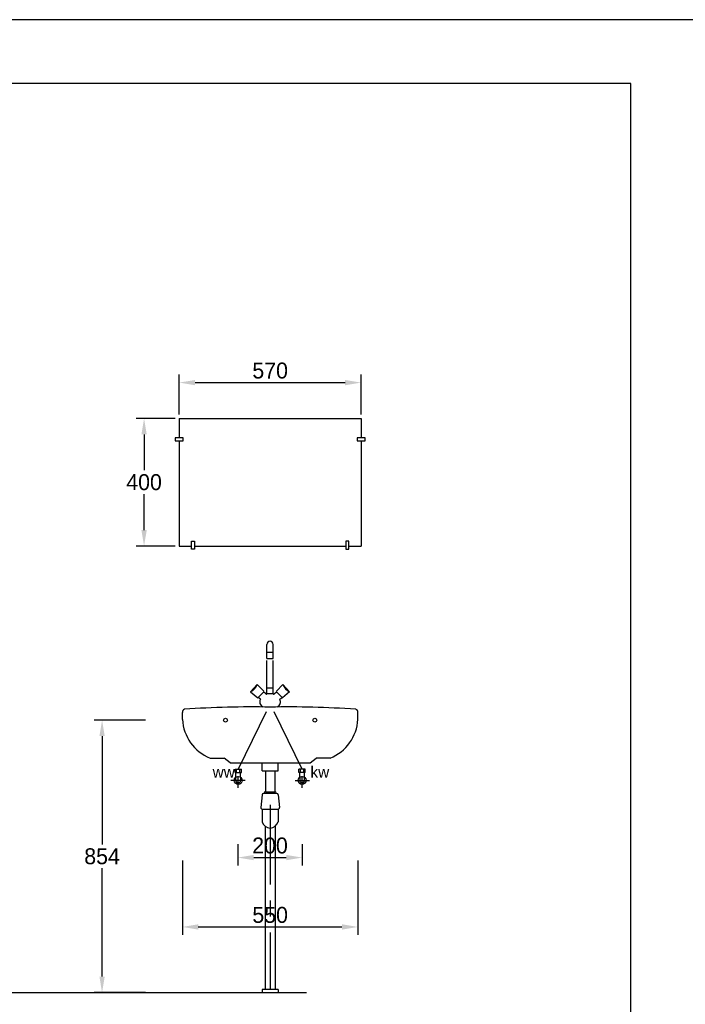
# Model space of a CAD drawing. Extents: x -33748 to 12452, y -14932 to 2888.
# Tile 38 of 194: x -27463 to -25378, y -12079 to -8992. Entities that reach past the tile are written whole.
import ezdxf

# ---------------------------------------------------------------- set-up
doc = ezdxf.new("R2010")
doc.units = 0
doc.header["$LTSCALE"] = 20
doc.linetypes.add('CENTER', pattern=[20, 12.5, -2.5, 2.5, -2.5])
doc.linetypes.add('HIDDEN2', pattern=[1.875, 1.25, -0.625])
doc.layers.get('DEFPOINTS').update_dxf_attribs({"linetype": 'CONTINUOUS'})
for name, color, linetype in [('00KAD025', 2, 'CONTINUOUS'), ('00KAD070', 5, 'CONTINUOUS'), ('BL$2----', 7, 'CONTINUOUS'), ('SANITAIR', 7, 'CONTINUOUS'), ('WL530----_DETAIL', 2, 'CONTINUOUS')]:
    doc.layers.add(name, color=color, linetype=linetype)
doc.styles.add('BURO-018', font='BUROFONT.shx', dxfattribs={"height": 36})
doc.dimstyles.new('ISO-25', dxfattribs={"dimscale": 20, "dimtxt": 2.5, "dimasz": 2.5, "dimexe": 1.25, "dimexo": 0.625, "dimtad": 1, "dimtih": 1, "dimdec": 4, "dimtxsty": 'STANDARD', "dimcen": 2.5, "dimazin": 3, "dimtfac": 1, "dimtdec": 4, "dimtmove": 0, "dimatfit": 3, "dimtvp": 1, "dimtolj": 1, "dimtzin": 0})

# ---------------------------------------------------------------- blocks, each defined once
blk = doc.blocks.new('A4-VER')
at = {"layer": '00KAD025', "linetype": 'CONTINUOUS'}
blk.add_line((210, 297), (0, 297), dxfattribs=at)
at = {"layer": '00KAD070', "linetype": 'CONTINUOUS'}
for p, q in [((200, 287), (10, 287)), ((200, 10), (200, 287))]:
    blk.add_line(p, q, dxfattribs=at)
blk = doc.blocks.new('*D39')
at = {"layer": 'DEFPOINTS', "color": 0}
for p in [(-26393.3, -10129.7), (-26963.3, -10242.1), (-26393.3, -10242.1)]:
    blk.add_point(p, dxfattribs=at)
at = {"layer": 'SANITAIR', "color": 0}
for p, q in [((-26963.3, -10229.6), (-26963.3, -10104.7)), ((-26393.3, -10229.6), (-26393.3, -10104.7)), ((-26913.3, -10129.7), (-26443.3, -10129.7))]:
    blk.add_line(p, q, dxfattribs=at)
for points in [[(-26913.3, -10121.4), (-26913.3, -10138), (-26963.3, -10129.7)], [(-26443.3, -10121.4), (-26443.3, -10138), (-26393.3, -10129.7)]]:
    blk.add_solid(points, dxfattribs=at)
at = {"layer": 'SANITAIR', "color": 0, "insert": (-26678.3, -10092.2), "char_height": 50, "attachment_point": 5}
blk.add_mtext('\\A1;570', dxfattribs=at)
blk = doc.blocks.new('*D40')
at = {"layer": 'DEFPOINTS', "color": 0}
for p in [(-26963.3, -10242.1), (-27073.3, -10642.1), (-26963.3, -10642.1)]:
    blk.add_point(p, dxfattribs=at)
at = {"layer": 'SANITAIR', "color": 0}
for p, q in [((-26975.8, -10242.1), (-27098.3, -10242.1)), ((-27073.3, -10292.1), (-27073.3, -10404.6)), ((-27073.3, -10592.1), (-27073.3, -10479.6)), ((-26975.8, -10642.1), (-27098.3, -10642.1))]:
    blk.add_line(p, q, dxfattribs=at)
for points in [[(-27081.6, -10292.1), (-27064.9, -10292.1), (-27073.3, -10242.1)], [(-27081.6, -10592.1), (-27064.9, -10592.1), (-27073.3, -10642.1)]]:
    blk.add_solid(points, dxfattribs=at)
at = {"layer": 'SANITAIR', "color": 0, "insert": (-27073.3, -10442.1), "char_height": 50, "attachment_point": 5}
blk.add_mtext('\\A1;400', dxfattribs=at)
blk = doc.blocks.new('*D41')
at = {"layer": 'DEFPOINTS', "color": 0}
for p in [(-27056.7, -11188.1), (-27204.9, -12042.1), (-27056.7, -12042.1)]:
    blk.add_point(p, dxfattribs=at)
at = {"layer": 'SANITAIR', "color": 0}
for p, q in [((-27069.2, -11188.1), (-27229.9, -11188.1)), ((-27204.9, -11238.1), (-27204.9, -11577.6)), ((-27204.9, -11992.1), (-27204.9, -11652.6)), ((-27069.2, -12042.1), (-27229.9, -12042.1))]:
    blk.add_line(p, q, dxfattribs=at)
for points in [[(-27213.2, -11238.1), (-27196.5, -11238.1), (-27204.9, -11188.1)], [(-27213.2, -11992.1), (-27196.5, -11992.1), (-27204.9, -12042.1)]]:
    blk.add_solid(points, dxfattribs=at)
at = {"layer": 'SANITAIR', "color": 0, "insert": (-27204.9, -11615.1), "char_height": 50, "attachment_point": 5}
blk.add_mtext('\\A1;854', dxfattribs=at)
blk = doc.blocks.new('*D42')
at = {"layer": 'DEFPOINTS', "color": 0}
for p in [(-26953.3, -11615.9), (-26403.3, -11615.9), (-26403.3, -11836.5)]:
    blk.add_point(p, dxfattribs=at)
at = {"layer": 'SANITAIR', "color": 0}
for p, q in [((-26953.3, -11628.4), (-26953.3, -11861.5)), ((-26403.3, -11628.4), (-26403.3, -11861.5)), ((-26903.3, -11836.5), (-26453.3, -11836.5))]:
    blk.add_line(p, q, dxfattribs=at)
for points in [[(-26903.3, -11828.1), (-26903.3, -11844.8), (-26953.3, -11836.5)], [(-26453.3, -11828.1), (-26453.3, -11844.8), (-26403.3, -11836.5)]]:
    blk.add_solid(points, dxfattribs=at)
at = {"layer": 'SANITAIR', "color": 0, "insert": (-26678.3, -11799), "char_height": 50, "attachment_point": 5}
blk.add_mtext('\\A1;550', dxfattribs=at)
blk = doc.blocks.new('*D43')
at = {"layer": 'DEFPOINTS', "color": 0, "linetype": 'CONTINUOUS'}
for p in [(-26779.5, -11564.6), (-26577.8, -11564.6), (-26577.8, -11618.9)]:
    blk.add_point(p, dxfattribs=at)
at = {"layer": 'SANITAIR', "color": 0, "linetype": 'CONTINUOUS'}
for p, q in [((-26779.5, -11577.1), (-26779.5, -11643.9)), ((-26577.8, -11577.1), (-26577.8, -11643.9)), ((-26729.5, -11618.9), (-26627.8, -11618.9))]:
    blk.add_line(p, q, dxfattribs=at)
for points in [[(-26729.5, -11610.6), (-26729.5, -11627.3), (-26779.5, -11618.9)], [(-26627.8, -11610.6), (-26627.8, -11627.3), (-26577.8, -11618.9)]]:
    blk.add_solid(points, dxfattribs=at)
at = {"layer": 'SANITAIR', "color": 0, "linetype": 'CONTINUOUS', "insert": (-26678.7, -11581.4), "char_height": 50, "attachment_point": 5}
blk.add_mtext('\\A1;200', dxfattribs=at)

msp = doc.modelspace()

# ---------------------------------------------------------------- linework, layer by layer
at = {"layer": 'SANITAIR', "color": 7}
for p, q in [((-26963.29483, -10242.13102), (-26963.29483, -10302.7137)), ((-26963.29483, -10242.13102), (-26925.0837, -10242.13102)), ((-26925.0837, -10242.13102), (-26915.45523, -10242.13102)), ((-26915.45523, -10242.13102), (-26441.13443, -10242.13102)), ((-26915.45523, -10242.13102), (-26441.13443, -10242.13102)), ((-26441.13443, -10242.13102), (-26431.50596, -10242.13102)), ((-26431.50596, -10242.13102), (-26393.29483, -10242.13102)), ((-26393.29483, -10242.13102), (-26393.29483, -10302.7137)), ((-26975.92858, -10302.7137), (-26975.92858, -10312.34218)), ((-26950.66108, -10302.7137), (-26975.92858, -10302.7137)), ((-26950.66108, -10312.34218), (-26950.66108, -10302.7137)), ((-26380.66108, -10302.7137), (-26405.92858, -10302.7137)), ((-26405.92858, -10302.7137), (-26405.92858, -10312.34218)), ((-26380.66108, -10312.34218), (-26380.66108, -10302.7137)), ((-26975.92858, -10312.34218), (-26950.66108, -10312.34218)), ((-26963.29483, -10312.34218), (-26963.29483, -10642.13102)), ((-26405.92858, -10312.34218), (-26380.66108, -10312.34218)), ((-26393.29483, -10312.34218), (-26393.29483, -10642.13102)), ((-26963.29483, -10642.13102), (-26925.0837, -10642.13102)), ((-26925.0837, -10627.1332), (-26915.45523, -10627.1332)), ((-26925.0837, -10652.40069), (-26925.0837, -10627.1332)), ((-26915.45523, -10627.1332), (-26915.45523, -10652.40069)), ((-26915.45523, -10642.13102), (-26441.13443, -10642.13102)), ((-26441.13443, -10627.1332), (-26441.13443, -10652.40069)), ((-26431.50596, -10627.1332), (-26441.13443, -10627.1332)), ((-26431.50596, -10652.40069), (-26431.50596, -10627.1332)), ((-26431.50596, -10642.13102), (-26393.29483, -10642.13102)), ((-26915.45523, -10652.40069), (-26925.0837, -10652.40069)), ((-26441.13443, -10652.40069), (-26431.50596, -10652.40069)), ((-26688.47551, -10995.11795), (-26688.47551, -10950.64426)), ((-26668.70943, -10995.11795), (-26668.70943, -10950.64426)), ((-26688.47551, -10975.35186), (-26668.70943, -10975.35186)), ((-26688.47551, -10995.11795), (-26668.70943, -10995.11795)), ((-26688.47551, -11104.56652), (-26688.47551, -11000.89886)), ((-26668.70943, -11104.56643), (-26668.70943, -11001.32585)), ((-26718.6662, -11076.52535), (-26739.67255, -11099.10182)), ((-26718.6662, -11076.52535), (-26698.18711, -11097.41157)), ((-26638.20863, -11076.52535), (-26658.68772, -11097.41157)), ((-26638.20863, -11076.52535), (-26617.20228, -11099.10182)), ((-26739.67255, -11099.10182), (-26717.36684, -11118.02487)), ((-26717.36684, -11118.02487), (-26697.28356, -11098.33308)), ((-26691.59396, -11105.90772), (-26698.7507, -11099.77161)), ((-26688.47551, -11086.50806), (-26668.70943, -11086.50806)), ((-26688.32046, -11104.10454), (-26668.55437, -11104.10454)), ((-26665.28087, -11105.90772), (-26658.12413, -11099.77161)), ((-26639.50799, -11118.02487), (-26659.59126, -11098.33308)), ((-26617.20228, -11099.10182), (-26639.50799, -11118.02487)), ((-26708.74633, -11122.75828), (-26715.95388, -11116.57861)), ((-26648.12849, -11122.75828), (-26640.92095, -11116.57861)), ((-26953.29483, -11185.59036), (-26953.29483, -11164.54035)), ((-26403.29483, -11185.59036), (-26403.29483, -11164.54035)), ((-26866.64888, -11307.1355), (-26822.76003, -11307.1355)), ((-26803.29483, -11322.1355), (-26822.76003, -11307.1355)), ((-26803.29483, -11322.1355), (-26553.29483, -11322.1355)), ((-26703.29483, -11347.05805), (-26703.29483, -11322.1355)), ((-26653.29483, -11347.05805), (-26653.29483, -11322.1355)), ((-26553.29483, -11322.1355), (-26533.82963, -11307.1355)), ((-26489.94078, -11307.1355), (-26533.82963, -11307.1355)), ((-26788.29483, -11352.13102), (-26788.29483, -11342.13102)), ((-26788.29483, -11352.13102), (-26768.29483, -11352.13102)), ((-26785.79483, -11367.2639), (-26785.79483, -11352.13102)), ((-26783.29483, -11352.13102), (-26783.29483, -11342.13102)), ((-26773.29483, -11352.13102), (-26773.29483, -11342.13102)), ((-26770.79483, -11367.2639), (-26770.79483, -11352.13102)), ((-26768.29483, -11352.13102), (-26768.29483, -11342.13102)), ((-26703.29483, -11347.05805), (-26653.29483, -11347.05805)), ((-26693.11939, -11347.05805), (-26693.11939, -11411.9854)), ((-26663.47027, -11347.05805), (-26663.47027, -11411.9854)), ((-26588.29483, -11352.13102), (-26588.29483, -11342.13102)), ((-26568.29483, -11352.13102), (-26588.29483, -11352.13102)), ((-26585.79483, -11367.2639), (-26585.79483, -11352.13102)), ((-26583.29483, -11352.13102), (-26583.29483, -11342.13102)), ((-26573.29483, -11352.13102), (-26573.29483, -11342.13102)), ((-26570.79483, -11367.2639), (-26570.79483, -11352.13102)), ((-26568.29483, -11352.13102), (-26568.29483, -11342.13102)), ((-26703.44741, -11422.21714), (-26707.40063, -11461.7493)), ((-26658.05924, -11417.76732), (-26698.53042, -11417.76732)), ((-26693.11939, -11412.8258), (-26663.47027, -11412.8258)), ((-26653.14225, -11422.21714), (-26649.18903, -11461.7493)), ((-26703.00243, -11467.18252), (-26703.00243, -11506.71469)), ((-26702.48363, -11467.18252), (-26654.10603, -11467.18252)), ((-26653.58723, -11467.18252), (-26653.58723, -11506.71469))]:
    msp.add_line(p, q, dxfattribs=at)
at = {"layer": 'SANITAIR', "color": 1}
for p, q in [((-26691.01724, -11162.14522), (-26778.29483, -11342.13102)), ((-26578.29483, -11342.13102), (-26665.57242, -11162.14522)), ((-26757.06482, -11377.13102), (-26801.65054, -11377.13102)), ((-26599.52484, -11377.13102), (-26554.93912, -11377.13102))]:
    msp.add_line(p, q, dxfattribs=at)
at = {"layer": 'SANITAIR'}
for p, q in [((-26788.29483, -11342.13102), (-26768.29483, -11342.13102)), ((-26568.29483, -11342.13102), (-26588.29483, -11342.13102)), ((-26694.37929, -11520.71719), (-26694.37929, -12032.13102)), ((-26662.37929, -11520.85487), (-26662.37929, -12032.13102)), ((-26670.87929, -12032.13102), (-26703.37929, -12032.13102)), ((-26703.37929, -12032.13102), (-26703.37929, -12042.13102)), ((-26653.37929, -12032.13102), (-26670.87929, -12032.13102)), ((-26653.37929, -12032.13102), (-26653.37929, -12042.13102))]:
    msp.add_line(p, q, dxfattribs=at)
at = {"layer": 'SANITAIR', "color": 1, "linetype": 'HIDDEN2'}
for p, q in [((-26785.79483, -11377.13102), (-26785.79483, -11367.2639)), ((-26770.79483, -11367.2639), (-26770.79483, -11377.13102)), ((-26585.79483, -11367.2639), (-26585.79483, -11377.13102)), ((-26570.79483, -11377.13102), (-26570.79483, -11367.2639))]:
    msp.add_line(p, q, dxfattribs=at)
at = {"layer": 'SANITAIR', "color": 1, "linetype": 'CENTER'}
for p, q in [((-26778.29483, -11399.80478), (-26778.29483, -11364.16246)), ((-26578.29483, -11399.80478), (-26578.29483, -11364.16246))]:
    msp.add_line(p, q, dxfattribs=at)
at = {"layer": 'SANITAIR', "color": 7, "linetype": 'CONTINUOUS'}
msp.add_lwpolyline([(-28664.76263, -12042.13102), (-26563.96161, -12042.13102)], dxfattribs=at)
at = {"layer": 'SANITAIR', "color": 1}
for centre in [(-26818.29483, -11188.13102), (-26538.29483, -11188.13102)]:
    msp.add_circle(centre, 5.90271, dxfattribs=at)
at = {"layer": 'SANITAIR', "color": 7}
for centre in [(-26778.29483, -11377.13102), (-26578.29483, -11377.13102)]:
    msp.add_circle(centre, 12.39395, dxfattribs=at)
for centre, radius, start, end in [((-26678.59247, -10950.64426), 9.88304, 0, 180), ((-26757.26029, -11061.67629), 41.35213, 295.17068812, 338.95579196), ((-26599.61454, -11061.67629), 41.35213, 201.04420804, 244.82931188), ((-26690.142, -11104.56652), 1.97661, 222.72927894, 0.00267924), ((-26666.73282, -11104.56652), 1.97661, 179.99732076, 317.27072106), ((-26695.45872, -11130.98175), 15.62646, 148.24735925, 251.56505118), ((-26661.41611, -11130.98175), 15.62646, 288.43494882, 31.75264075), ((-26942.85481, -11163.83551), 10.46379, 108.80303863, 183.86234139), ((-26733.14029, -14270.49372), 3123.83973, 88.99400249, 93.9113668), ((-26623.44937, -14270.49372), 3123.83973, 86.0886332, 91.00599751), ((-26413.73485, -11163.83551), 10.46379, 356.13765861, 71.19696137), ((-26812.50501, -11176.88169), 141.0589, 183.53957069, 247.42833661), ((-26544.08465, -11176.88169), 141.0589, 292.57166339, 356.46042931), ((-26698.53042, -11422.70884), 4.94152, 90, 174.28940686), ((-26693.11939, -11417.76732), 4.94152, 90, 180), ((-26663.47027, -11417.76732), 4.94152, 0, 90), ((-26658.05924, -11422.70884), 4.94152, 5.71059314, 90), ((-26702.48363, -11462.241), 4.94152, 174.28940686, 270), ((-26654.10603, -11462.241), 4.94152, 270, 5.71059314), ((-26678.29483, -11501.15548), 25.32529, 192.68038349, 347.31961651)]:
    msp.add_arc(centre, radius, start, end, dxfattribs=at)
at = {"layer": 'SANITAIR', "color": 1, "linetype": 'HIDDEN2'}
for centre in [(-26778.29483, -11377.13102), (-26578.29483, -11377.13102)]:
    msp.add_arc(centre, 7.5, 180, 0, dxfattribs=at)
at = {"layer": 'WL530----_DETAIL', "color": 1, "linetype": 'CENTER'}
msp.add_line((-26678.37929, -11453.66728), (-26678.37929, -12032.13102), dxfattribs=at)

# ---------------------------------------------------------------- block references
at = {"layer": 'BL$2----', "xscale": 20, "yscale": 20, "zscale": 20}
msp.add_blockref('A4-VER', (-29548.0224, -14931.81975), dxfattribs=at)

# ---------------------------------------------------------------- texts
at = {"layer": 'SANITAIR', "color": 1, "style": 'BURO-018'}
for s, p in [('kw', (-26552.01658, -11368.5575)), ('ww', (-26858.55674, -11368.5575))]:
    msp.add_text(s, height=36, dxfattribs=at).set_placement(p)

# ---------------------------------------------------------------- dimensions: what is measured, and where the dimension line sits
at = {"layer": 'SANITAIR', "color": 1}
for base, p1, p2, picture, middle in [((-26393.29483, -10129.71288), (-26963.29483, -10242.13102), (-26393.29483, -10242.13102), '*D39', (-26678.29483, -10092.21288)), ((-26403.29483, -11836.48035), (-26953.29483, -11615.94414), (-26403.29483, -11615.94414), '*D42', (-26678.29483, -11798.98035))]:
    dim = msp.add_linear_dim(base=base, p1=p1, p2=p2, dimstyle='ISO-25', dxfattribs=at)
    dim.commit()
    dim.dimension.update_dxf_attribs({"geometry": picture, "text_midpoint": middle})
for base, p1, p2, picture, middle in [((-27073.26126, -10642.13102), (-26963.29483, -10242.13102), (-26963.29483, -10642.13102), '*D40', (-27073.26126, -10442.13102)), ((-27204.85652, -12042.13102), (-27056.66137, -11188.13102), (-27056.66137, -12042.13102), '*D41', (-27204.85652, -11615.13102))]:
    dim = msp.add_linear_dim(base=base, p1=p1, p2=p2, angle=90, dimstyle='ISO-25', dxfattribs=at)
    dim.commit()
    dim.dimension.update_dxf_attribs({"geometry": picture, "text_midpoint": middle})
at = {"layer": 'SANITAIR', "color": 1, "linetype": 'CONTINUOUS'}
dim = msp.add_linear_dim(base=(-26577.84078, -11618.91994), p1=(-26779.5454, -11564.6439), p2=(-26577.84078, -11564.6439), text='200', dimstyle='ISO-25', dxfattribs=at)
dim.commit()
dim.dimension.update_dxf_attribs({"geometry": '*D43', "text_midpoint": (-26678.69309, -11581.41994)})

doc.saveas('drawing.dxf')
